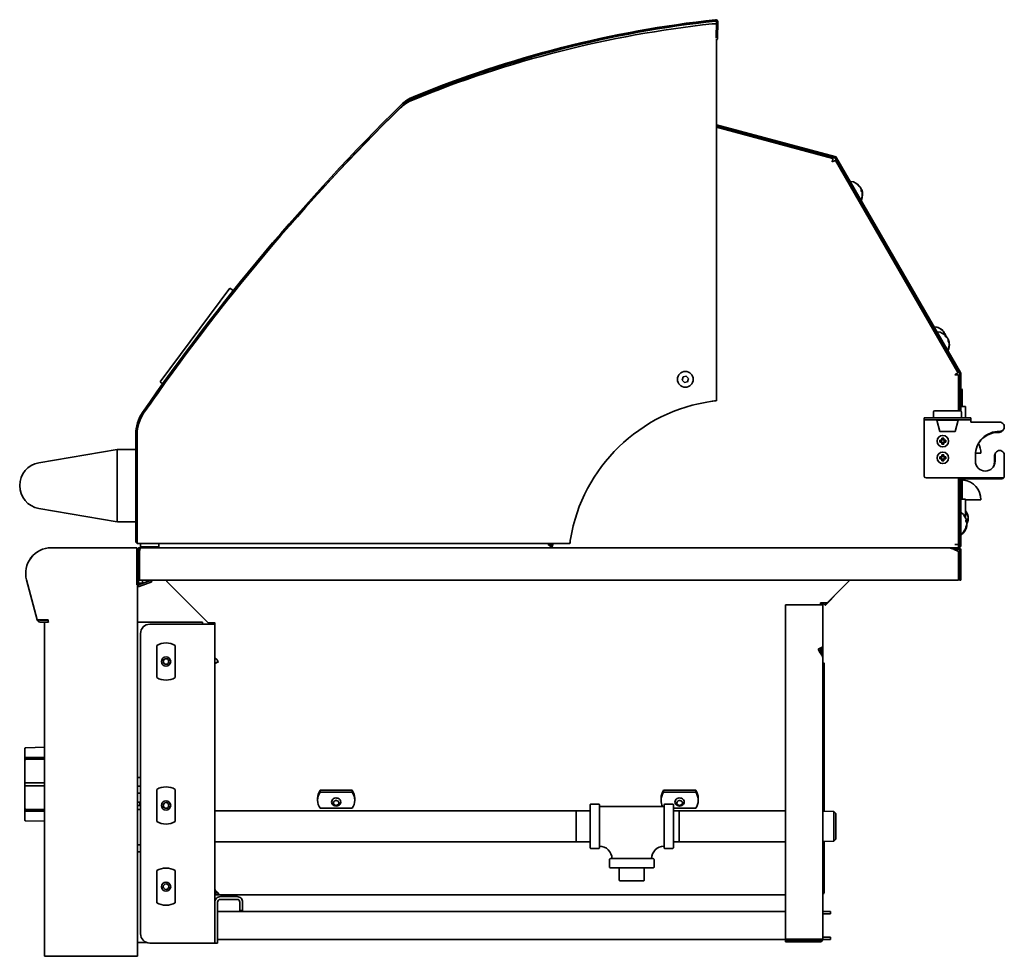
# Model space of a CAD drawing. Extents: x -1.2 to 69.4, y 1.7 to 60.2.
# Tile 3 of 3: x 42.9 to 69.4, y 1.7 to 27. Entities that reach past the tile are written whole.
import ezdxf

# ---------------------------------------------------------------- set-up
doc = ezdxf.new("R2010")
doc.units = 0
doc.header["$MEASUREMENT"] = 0

msp = doc.modelspace()

# ---------------------------------------------------------------- linework, layer by layer
at = {"color": 7, "lineweight": 35}
for p, q in [((61.634224, 26.846905), (61.516267, 26.846905)), ((61.612722, 26.920714), (61.608791, 26.956398)), ((61.629437, 26.463801), (61.634906, 26.900584)), ((61.665337, 26.463354), (61.670806, 26.900135)), ((61.670811, 26.900837), (61.670806, 26.900135)), ((61.638568, 26.416342), (61.638568, 26.284406)), ((61.638568, 26.284406), (61.638568, 16.700812)), ((61.638568, 24.12824), (64.821869, 23.275276)), ((61.638568, 24.09097), (64.81255, 23.240503)), ((64.770287, 23.22077), (61.638568, 24.059912)), ((68.136159, 17.457296), (64.839098, 23.167967)), ((64.841698, 23.218139), (68.178725, 17.438236)), ((64.872874, 23.236139), (68.209901, 17.456235)), ((65.24787, 22.514624), (65.200522, 22.54196)), ((65.505631, 22.456285), (65.500065, 22.45307)), ((65.504256, 22.45098), (65.501642, 22.453979)), ((65.505631, 22.456285), (65.504679, 22.457588)), ((65.513243, 22.443105), (65.511547, 22.442127)), ((65.51903, 22.433075), (65.519606, 22.431734)), ((65.521596, 22.428637), (65.520889, 22.429646)), ((65.522509, 22.425847), (65.521596, 22.428637)), ((65.531414, 22.411629), (65.528286, 22.409824)), ((65.53388, 22.407359), (65.529732, 22.404965)), ((65.533476, 22.407126), (65.531414, 22.411629)), ((65.534533, 22.405881), (65.53388, 22.407359)), ((65.539767, 22.397161), (65.538493, 22.396428)), ((65.455524, 22.154959), (65.455524, 22.100287)), ((48.531523, 19.725839), (46.650592, 17.203898)), ((48.533839, 19.728949), (48.531523, 19.725839)), ((48.623455, 19.662113), (48.533839, 19.728949)), ((48.645491, 19.628093), (48.644842, 19.631398)), ((67.689132, 18.619516), (67.688671, 18.619685)), ((67.689545, 18.619033), (67.689132, 18.619516)), ((67.524779, 18.516243), (67.548453, 18.529911)), ((67.524779, 18.51624), (67.548453, 18.529908)), ((67.584901, 18.466766), (67.537553, 18.494102)), ((67.768257, 18.5373), (67.744496, 18.523581)), ((67.769814, 18.534601), (67.746111, 18.520916)), ((67.76025, 18.496565), (67.755276, 18.504958)), ((67.768036, 18.537172), (67.769814, 18.534601)), ((67.768146, 18.537235), (67.769079, 18.53588)), ((67.768165, 18.537247), (67.768934, 18.536127)), ((67.768982, 18.535812), (67.769079, 18.53588)), ((67.771573, 18.531554), (67.769708, 18.534236)), ((67.786438, 18.505811), (67.780723, 18.502511)), ((67.787826, 18.502856), (67.786438, 18.505811)), ((67.788932, 18.501486), (67.788826, 18.501438)), ((67.788961, 18.501157), (67.789076, 18.501238)), ((67.789076, 18.501238), (67.789662, 18.500013)), ((67.791186, 18.497038), (67.791037, 18.497843)), ((67.842907, 18.408004), (67.83429, 18.403027)), ((67.842907, 18.408004), (67.838116, 18.414517)), ((67.846411, 18.398848), (67.840389, 18.406547)), ((67.852053, 18.392163), (67.851548, 18.391871)), ((67.854081, 18.388648), (67.852283, 18.387609)), ((67.854081, 18.388648), (67.856013, 18.383514)), ((67.855282, 18.386564), (67.854408, 18.387833)), ((67.855321, 18.385451), (67.855282, 18.386564)), ((67.869484, 18.359233), (67.867292, 18.36002)), ((67.870671, 18.359918), (67.867893, 18.358318)), ((67.87391, 18.352511), (67.870671, 18.359918)), ((67.871791, 18.357978), (67.871449, 18.358204)), ((67.874525, 18.352092), (67.871791, 18.357978)), ((67.875025, 18.352378), (67.87417, 18.351887)), ((67.792555, 18.1071), (67.792555, 18.052428)), ((60.736675, 17.337615), (60.71056, 17.251418)), ((60.71056, 17.251418), (60.772152, 17.185704)), ((60.824378, 17.358099), (60.736675, 17.337615)), ((60.885971, 17.292386), (60.824378, 17.358099)), ((60.85986, 17.206188), (60.885971, 17.292386)), ((68.076417, 17.409833), (68.077546, 17.407871)), ((68.119118, 17.431871), (68.077546, 17.407871)), ((68.115585, 17.437993), (68.119118, 17.431871)), ((68.155527, 16.426096), (68.155527, 17.384999)), ((68.185156, 17.414235), (68.185156, 16.426096)), ((68.221157, 17.414235), (68.221157, 16.419091)), ((46.721744, 17.150831), (46.650592, 17.203898)), ((46.751622, 17.12987), (46.751075, 17.130128)), ((60.772152, 17.185704), (60.85986, 17.206188)), ((68.159156, 17.197744), (68.159156, 17.042779)), ((68.159156, 17.197744), (68.18518, 17.197744)), ((68.184608, 16.9987), (68.18518, 16.99837)), ((68.231605, 17.013018), (68.221176, 17.019039)), ((68.221157, 16.968936), (68.257057, 16.968936)), ((68.257057, 16.843937), (68.257057, 16.968936)), ((68.257057, 16.843937), (68.257057, 16.545554)), ((68.346159, 16.545571), (68.221157, 16.545571)), ((68.346159, 16.239097), (68.346159, 16.545571)), ((67.232531, 16.179297), (67.232531, 16.239097)), ((67.482526, 16.239097), (67.232531, 16.239097)), ((67.232531, 16.179297), (67.482526, 16.179297)), ((67.232531, 16.179297), (67.232531, 16.119497)), ((67.482526, 16.395097), (67.482526, 16.239097)), ((67.482526, 16.239097), (68.232528, 16.239097)), ((68.232528, 16.239097), (67.482526, 16.239097)), ((67.482526, 16.179297), (68.232528, 16.179297)), ((68.201529, 16.426096), (67.513529, 16.426096)), ((67.622532, 16.169096), (67.622532, 16.179295)), ((68.092531, 16.169096), (68.092531, 16.179295)), ((68.232528, 16.395097), (68.232528, 16.239097)), ((68.482531, 16.239097), (68.232528, 16.239097)), ((68.232528, 16.179297), (68.482531, 16.179297)), ((68.482531, 16.239097), (68.482531, 16.179297)), ((68.482531, 16.179297), (68.482531, 16.119497)), ((67.232531, 14.667497), (67.232531, 16.119497)), ((67.572531, 16.169096), (68.142532, 16.169096)), ((67.653717, 15.866096), (67.572531, 16.169096)), ((68.061341, 15.866096), (68.142532, 16.169096)), ((68.482531, 16.119497), (69.263532, 16.119497)), ((45.996344, 12.905951), (45.996344, 15.790382)), ((46.032244, 12.905951), (46.032244, 15.790382)), ((46.032244, 15.790382), (46.032244, 12.972952)), ((67.653717, 15.866096), (68.061341, 15.866096)), ((67.706222, 15.690602), (67.705511, 15.656264)), ((67.761211, 15.689456), (67.706222, 15.690602)), ((67.71693, 15.67944), (67.706222, 15.690602)), ((67.71693, 15.67944), (67.716213, 15.645102)), ((67.750052, 15.678749), (67.71693, 15.67944)), ((67.749341, 15.644642), (67.750052, 15.678749)), ((67.750052, 15.678749), (67.761211, 15.689456)), ((67.7605, 15.655347), (67.761211, 15.689456)), ((43.391306, 15.02866), (45.496346, 15.38755)), ((45.496346, 15.38755), (45.496346, 15.367262)), ((45.516343, 15.387051), (45.976346, 15.387051)), ((67.649608, 15.6375), (67.648464, 15.582743)), ((67.659624, 15.593449), (67.648464, 15.582743)), ((67.648464, 15.582743), (67.684028, 15.582001)), ((67.685172, 15.636759), (67.649608, 15.6375)), ((67.660311, 15.626338), (67.649608, 15.6375)), ((67.660311, 15.626338), (67.659624, 15.593449)), ((67.659624, 15.593449), (67.695192, 15.592707)), ((67.69588, 15.625597), (67.660311, 15.626338)), ((67.703535, 15.561666), (67.702781, 15.525369)), ((67.71394, 15.536074), (67.702781, 15.525369)), ((67.702781, 15.525369), (67.75777, 15.524221)), ((67.7147, 15.572373), (67.71394, 15.536074)), ((67.71394, 15.536074), (67.747063, 15.535383)), ((67.747063, 15.535383), (67.747817, 15.571682)), ((67.747063, 15.535383), (67.75777, 15.524221)), ((67.75777, 15.524221), (67.758525, 15.56052)), ((67.768151, 15.591186), (67.798582, 15.590551)), ((67.799269, 15.623672), (67.768843, 15.624307)), ((67.778859, 15.580024), (67.809285, 15.579389)), ((67.810433, 15.634379), (67.780002, 15.635012)), ((67.798582, 15.590551), (67.799269, 15.623672)), ((67.798582, 15.590551), (67.809285, 15.579389)), ((67.799269, 15.623672), (67.810433, 15.634379)), ((67.809285, 15.579389), (67.810433, 15.634379)), ((45.496346, 15.367262), (45.496346, 13.45784)), ((45.996344, 15.367051), (45.996344, 13.45705)), ((67.655173, 15.186996), (67.655173, 15.131997)), ((67.685605, 15.186996), (67.655173, 15.186996)), ((67.666112, 15.17606), (67.655173, 15.186996)), ((67.666112, 15.142933), (67.655173, 15.131997)), ((67.655173, 15.131997), (67.685605, 15.131997)), ((67.666112, 15.17606), (67.666112, 15.142933)), ((67.696543, 15.17606), (67.666112, 15.17606)), ((67.666112, 15.142933), (67.696543, 15.142933)), ((67.70553, 15.243226), (67.70553, 15.20692)), ((67.760529, 15.243226), (67.70553, 15.243226)), ((67.716468, 15.23229), (67.70553, 15.243226)), ((67.716468, 15.23229), (67.716468, 15.195984)), ((67.749591, 15.23229), (67.716468, 15.23229)), ((67.716468, 15.123009), (67.716468, 15.088893)), ((67.749591, 15.23229), (67.760529, 15.243226)), ((67.749591, 15.195984), (67.749591, 15.23229)), ((67.749591, 15.088893), (67.749591, 15.123238)), ((67.760529, 15.20692), (67.760529, 15.243226)), ((67.805089, 15.17606), (67.769516, 15.17606)), ((67.769516, 15.143162), (67.805089, 15.143162)), ((67.816028, 15.186996), (67.780454, 15.186996)), ((67.780454, 15.132226), (67.816028, 15.132226)), ((67.805089, 15.17606), (67.816028, 15.186996)), ((67.805089, 15.143162), (67.805089, 15.17606)), ((67.805089, 15.143162), (67.816028, 15.132226)), ((67.816028, 15.132226), (67.816028, 15.186996)), ((68.608528, 15.231996), (68.608528, 15.066997)), ((68.610446, 15.281437), (68.757055, 15.281437)), ((69.121488, 15.041575), (69.121488, 15.206575)), ((69.13853, 15.066997), (69.13853, 15.231996)), ((69.388529, 15.231996), (69.388529, 14.667497)), ((67.70553, 15.112073), (67.70553, 15.077957)), ((67.716468, 15.088893), (67.70553, 15.077957)), ((67.70553, 15.077957), (67.760529, 15.077957)), ((67.716468, 15.088893), (67.749591, 15.088893)), ((67.749591, 15.088893), (67.760529, 15.077957)), ((67.760529, 15.077957), (67.760529, 15.112302)), ((69.340532, 14.619496), (67.280528, 14.619496)), ((68.155527, 12.828226), (68.155527, 14.619496)), ((68.18516, 14.594075), (68.155556, 14.594075)), ((68.185156, 14.619496), (68.185156, 12.8196)), ((68.221157, 14.619496), (68.221157, 12.8196)), ((68.257057, 14.619478), (68.257057, 14.045556)), ((69.32349, 14.594075), (68.258359, 14.594075)), ((45.496346, 13.43755), (43.391306, 13.796441)), ((68.346159, 14.045571), (68.221157, 14.045571)), ((68.346159, 13.546572), (68.346159, 14.045571)), ((68.346159, 14.031187), (68.757055, 14.031187)), ((68.18516, 13.600938), (68.155527, 13.652256)), ((68.185156, 13.780937), (68.155546, 13.780937)), ((68.185156, 13.600976), (68.185156, 13.780937)), ((68.346159, 13.545572), (68.34439, 13.545572)), ((68.346159, 13.546572), (68.346159, 13.545572)), ((68.415114, 13.557432), (68.413192, 13.557432)), ((45.496346, 13.45784), (45.496346, 13.43755)), ((45.976346, 13.437051), (45.516343, 13.437051)), ((68.379214, 13.424542), (68.366344, 13.424542)), ((68.379214, 13.404703), (68.375504, 13.404703)), ((68.379214, 13.36997), (68.376638, 13.36997)), ((68.379214, 13.347943), (68.378406, 13.347943)), ((68.415114, 13.504443), (68.396592, 13.504443)), ((68.415114, 13.521035), (68.407944, 13.521035)), ((68.18516, 13.193574), (68.155527, 13.142257)), ((45.954859, 12.737005), (43.721155, 12.737005)), ((43.721808, 12.737005), (45.945007, 12.737005)), ((46.029062, 12.737005), (45.945007, 12.737005)), ((46.032244, 12.905951), (45.996344, 12.905951)), ((46.029062, 11.737005), (46.029062, 12.737005)), ((46.032244, 12.905951), (46.032244, 12.850652)), ((46.044071, 12.850652), (46.032244, 12.850652)), ((46.052246, 12.850051), (46.659195, 12.850051)), ((46.091549, 12.694389), (46.074973, 12.730574)), ((46.837855, 12.737005), (46.104458, 12.737005)), ((46.104458, 12.697205), (46.104458, 12.737005)), ((46.121346, 12.760051), (46.121346, 12.850051)), ((46.121346, 12.760051), (46.121346, 12.850051)), ((46.121346, 12.760051), (46.621142, 12.760051)), ((46.13239, 12.736997), (46.132856, 12.737005)), ((46.132856, 12.737005), (67.847756, 12.737005)), ((46.621142, 12.760051), (46.621344, 12.760051)), ((46.621344, 12.760051), (46.621344, 12.850051)), ((46.719745, 12.850652), (46.66737, 12.850652)), ((57.687378, 12.850652), (46.719745, 12.850652)), ((57.11768, 12.850652), (57.107457, 12.812492)), ((57.15382, 12.800068), (57.107457, 12.812492)), ((57.124494, 12.837912), (57.127907, 12.850652)), ((57.124494, 12.837912), (57.170862, 12.825489)), ((57.149206, 12.754805), (57.149206, 12.763695)), ((57.149206, 12.754805), (57.166267, 12.754805)), ((57.149206, 12.754805), (57.149206, 12.737005)), ((57.15382, 12.800068), (57.161317, 12.828047)), ((57.166243, 12.789116), (57.166243, 12.750006)), ((57.166243, 12.737005), (57.166243, 12.750006)), ((57.170862, 12.825489), (57.1776, 12.850652)), ((57.221785, 12.850652), (57.22589, 12.845401)), ((65.293055, 12.737005), (68.045073, 12.737005)), ((68.045073, 12.701105), (68.045073, 12.737005)), ((68.14926, 12.737005), (68.045073, 12.737005)), ((68.155527, 12.828226), (68.059529, 12.828226)), ((68.142667, 12.828226), (68.155527, 12.828226)), ((68.155527, 12.828226), (68.155527, 12.736734)), ((68.185156, 12.8196), (68.221157, 12.8196)), ((46.033657, 12.658213), (46.033657, 12.666205)), ((46.033657, 11.769005), (46.033657, 12.658205)), ((46.073455, 11.862005), (46.073455, 12.666205)), ((46.073455, 12.586394), (46.095201, 12.586394)), ((46.073455, 12.583617), (46.095192, 12.583617)), ((46.073455, 12.567362), (46.095182, 12.567362)), ((46.095177, 12.639205), (46.095177, 11.862005)), ((46.108485, 12.697205), (46.104458, 12.697205)), ((68.019347, 12.701105), (68.045073, 12.701105)), ((68.13849, 12.692746), (68.039887, 12.692746)), ((68.14926, 12.701105), (68.045073, 12.701105)), ((68.13849, 12.701081), (68.13849, 12.692746)), ((68.152158, 12.639205), (68.152158, 11.862005)), ((68.185257, 12.665105), (68.185257, 11.862005)), ((68.221157, 12.665105), (68.221157, 11.862005)), ((46.073455, 12.245934), (46.095182, 12.245934)), ((43.057083, 11.871567), (43.345438, 10.795411)), ((43.344477, 10.799005), (43.057251, 11.870938)), ((46.033657, 11.769005), (46.029062, 11.769005)), ((46.029062, 11.737005), (46.042807, 11.737005)), ((46.073455, 11.862005), (46.033657, 11.862005)), ((46.042807, 1.737005), (46.042807, 11.737005)), ((46.073455, 11.862005), (46.073455, 11.781647)), ((46.073455, 11.781647), (46.178459, 11.781647)), ((46.073455, 11.781602), (46.073455, 11.765393)), ((46.073455, 11.765393), (46.145414, 11.765393)), ((46.073455, 11.765379), (46.073455, 11.762616)), ((46.073455, 11.762616), (46.137825, 11.762616)), ((46.410806, 11.862005), (46.075262, 11.739874)), ((46.428232, 11.817478), (46.091607, 11.694957)), ((68.152158, 11.862005), (46.095177, 11.862005)), ((46.178459, 11.862005), (46.178459, 11.781647)), ((46.178459, 11.781602), (46.178459, 11.777435)), ((46.428232, 11.817478), (46.412027, 11.862005)), ((46.833208, 11.862005), (46.833208, 11.831555)), ((47.948882, 10.715884), (46.833208, 11.831555)), ((64.618934, 11.254129), (65.22681, 11.862005)), ((65.227012, 11.861981), (64.79868, 11.433649)), ((68.221157, 11.862005), (68.185257, 11.862005)), ((64.685212, 11.310231), (64.799646, 11.424663)), ((64.798584, 11.433742), (64.799646, 11.432681)), ((63.497055, 11.197223), (63.497055, 2.196005)), ((64.425155, 11.197223), (63.497055, 11.197223)), ((64.497056, 11.197223), (64.425155, 11.197223)), ((64.442158, 11.197223), (64.442158, 11.254129)), ((64.442158, 11.254129), (64.618934, 11.254129)), ((64.48828, 11.254129), (64.482215, 11.248064)), ((64.497056, 10.024012), (64.497056, 11.197223)), ((64.53905, 11.254129), (64.5076, 11.222678)), ((64.555188, 11.254113), (64.55873, 11.25057)), ((64.562291, 11.254133), (64.55873, 11.25057)), ((64.569361, 11.254113), (64.55873, 11.25057)), ((64.559326, 11.207256), (64.567362, 11.215292)), ((64.559326, 11.199237), (64.562762, 11.1958)), ((64.594707, 11.254092), (64.564617, 11.224)), ((64.564617, 11.224), (64.570341, 11.218273)), ((64.567362, 11.215292), (64.577983, 11.225909)), ((64.570783, 11.1958), (64.685212, 11.310231)), ((64.572691, 11.236608), (64.590209, 11.254129)), ((64.577344, 11.25057), (64.572691, 11.236608)), ((64.572691, 11.236608), (64.574955, 11.234341)), ((64.577344, 11.25057), (64.580905, 11.254132)), ((64.577983, 11.225909), (64.606203, 11.254129)), ((43.635807, 10.799005), (43.344477, 10.799005)), ((43.421554, 10.784805), (43.635807, 10.784805)), ((43.421554, 10.737006), (43.643006, 10.737006)), ((43.542807, 10.737006), (43.542807, 1.737005)), ((43.556668, 10.737006), (43.640608, 10.737006)), ((43.635807, 10.739395), (43.635807, 10.799005)), ((43.642996, 10.739395), (43.635807, 10.739395)), ((43.640608, 10.737006), (43.642996, 10.737006)), ((46.042807, 10.737006), (46.092808, 10.737006)), ((46.092808, 10.737006), (47.79281, 10.737006)), ((48.054858, 10.677679), (46.375656, 10.677679)), ((47.79281, 10.737006), (47.79281, 10.677679)), ((48.125658, 10.715884), (47.948882, 10.715884)), ((48.125658, 10.677679), (48.054858, 10.677679)), ((48.076777, 10.699599), (48.060495, 10.715884)), ((48.125658, 10.677679), (48.125658, 10.715884)), ((48.125658, 10.677679), (48.125658, 2.094305)), ((46.125656, 10.427679), (46.125656, 2.344305)), ((46.562659, 9.240992), (46.562659, 10.107018)), ((47.062657, 10.107018), (47.062657, 9.240992)), ((64.37215, 10.002838), (64.425155, 10.033442)), ((64.425155, 9.911026), (64.37215, 10.002838)), ((64.442158, 9.890199), (64.442158, 10.040385)), ((64.461156, 10.024012), (64.461156, 9.865285)), ((64.461156, 10.024012), (64.497056, 10.024012)), ((64.497056, 10.024012), (64.497056, 9.774046)), ((48.187265, 9.716211), (48.125658, 9.777819)), ((48.213612, 9.679835), (48.202467, 9.667588)), ((48.202577, 9.667706), (48.213612, 9.679835)), ((64.497056, 2.196005), (64.497056, 9.774011)), ((64.539958, 9.622183), (64.539958, 5.642552)), ((43.008134, 7.324141), (43.008134, 5.414269)), ((43.008134, 5.414269), (43.008134, 7.324141)), ((43.008134, 7.324141), (43.008134, 5.414269)), ((43.008134, 5.414269), (43.008134, 7.324141)), ((43.008134, 7.324141), (43.008134, 5.414269)), ((43.008134, 5.414269), (43.008134, 7.324141)), ((43.012662, 7.339205), (43.012191, 7.339205)), ((43.03735, 7.353359), (43.540856, 7.366555)), ((43.540856, 7.366555), (43.03735, 7.353359)), ((43.03735, 7.353359), (43.540856, 7.366555)), ((43.540856, 7.366555), (43.03735, 7.353359)), ((43.03735, 7.353359), (43.540856, 7.366555)), ((43.540856, 7.366555), (43.03735, 7.353359)), ((43.540856, 7.367316), (43.542831, 7.367368)), ((43.540856, 7.367316), (43.542822, 7.367368)), ((43.540856, 7.367316), (43.542812, 7.367368)), ((43.540856, 7.367316), (43.540856, 7.366555)), ((43.540856, 7.082676), (43.012662, 7.082676)), ((43.540856, 7.102015), (43.03735, 7.092685)), ((43.03735, 7.03753), (43.540856, 7.04686)), ((43.540856, 7.102015), (43.540856, 7.04686)), ((43.012662, 6.408205), (43.03735, 6.408205)), ((43.540856, 6.408205), (43.03735, 6.408205)), ((43.540856, 6.408205), (43.540856, 6.330205)), ((46.092808, 6.550005), (46.042807, 6.550005)), ((46.125656, 6.550005), (46.092808, 6.550005)), ((43.03735, 6.330205), (43.012662, 6.330205)), ((43.03735, 6.330205), (43.540856, 6.330205)), ((46.042807, 6.316044), (46.125656, 6.316044)), ((46.042807, 6.128544), (46.125656, 6.128544)), ((46.117275, 6.12855), (46.125652, 6.122059)), ((46.562659, 5.365992), (46.562659, 6.232017)), ((47.062657, 6.232017), (47.062657, 5.365992)), ((50.961645, 6.20768), (50.961645, 6.15518)), ((50.961645, 6.20768), (51.827671, 6.20768)), ((50.961645, 6.15518), (51.827671, 6.15518)), ((51.827671, 6.20768), (51.827671, 6.15518)), ((60.211643, 6.20768), (60.211643, 6.15518)), ((60.211643, 6.20768), (61.077669, 6.20768)), ((60.211643, 6.15518), (61.077669, 6.15518)), ((61.077669, 6.20768), (61.077669, 6.15518)), ((46.125656, 5.889205), (46.042807, 5.889205)), ((46.105827, 5.869441), (46.10749, 5.869441)), ((46.105856, 5.797205), (46.105856, 5.889205)), ((46.105871, 5.871169), (46.10749, 5.869441)), ((46.105871, 5.817281), (46.10749, 5.869441)), ((50.894655, 5.991173), (50.894655, 5.938673)), ((51.894656, 5.991173), (51.894656, 5.938673)), ((58.260858, 5.837205), (58.460857, 5.837205)), ((60.144658, 5.991173), (60.144658, 5.938673)), ((60.450858, 5.837205), (60.250859, 5.837205)), ((61.144654, 5.991173), (61.144654, 5.938673)), ((43.540856, 5.655734), (43.012662, 5.655734)), ((43.540856, 5.69155), (43.03735, 5.70088)), ((43.03735, 5.645726), (43.540856, 5.636395)), ((43.540856, 5.69155), (43.540856, 5.636395)), ((46.125656, 5.797205), (46.042807, 5.797205)), ((46.125656, 5.691044), (46.042807, 5.691044)), ((48.125658, 5.657205), (57.860857, 5.657205)), ((51.827671, 5.722167), (50.961645, 5.722167)), ((57.860857, 5.657205), (57.860857, 5.237205)), ((58.235858, 5.650659), (57.860857, 5.657205)), ((58.235858, 5.812205), (58.235858, 4.662205)), ((58.485857, 4.662205), (58.485857, 5.812205)), ((58.485857, 5.772205), (60.225859, 5.772205)), ((60.225859, 5.812205), (60.225859, 4.662205)), ((60.475858, 4.662205), (60.475858, 5.812205)), ((61.077669, 5.722167), (60.475858, 5.722167)), ((60.475858, 5.652332), (60.632358, 5.657205)), ((60.632358, 5.657205), (60.632358, 5.237205)), ((60.632358, 5.657205), (63.49706, 5.657205)), ((64.795566, 5.634594), (64.497061, 5.643888)), ((64.795566, 5.634594), (64.795566, 5.237205)), ((64.850858, 5.579302), (64.795566, 5.634594)), ((64.850858, 5.237205), (64.850858, 5.579302)), ((43.012191, 5.399205), (43.012662, 5.399205)), ((43.540856, 5.371855), (43.03735, 5.385051)), ((43.540856, 5.371855), (43.540856, 5.371093)), ((43.540856, 5.371093), (43.542812, 5.371042)), ((57.860857, 5.237205), (57.860857, 4.817205)), ((60.632358, 5.237205), (60.632358, 4.817205)), ((64.795566, 5.237205), (64.795566, 4.839816)), ((64.850858, 4.895108), (64.850858, 5.237205)), ((48.125658, 4.817205), (57.860857, 4.817205)), ((58.235858, 4.823751), (57.860857, 4.817205)), ((60.475858, 4.822078), (60.632358, 4.817205)), ((60.632358, 4.817205), (63.49706, 4.817205)), ((64.795566, 4.839816), (64.497061, 4.830522)), ((64.539958, 4.831856), (64.539958, 3.490558)), ((64.850858, 4.895108), (64.795566, 4.839816)), ((46.042807, 4.738465), (46.125656, 4.738465)), ((46.092808, 4.550005), (46.042807, 4.550005)), ((46.092808, 4.550005), (46.125656, 4.550005)), ((58.260858, 4.637205), (58.460857, 4.637205)), ((60.450858, 4.637205), (60.250859, 4.637205)), ((58.755858, 4.142205), (58.755858, 4.342205)), ((59.930857, 4.367205), (58.780854, 4.367205)), ((59.955858, 4.142205), (59.955858, 4.342205)), ((46.562659, 3.178992), (46.562659, 4.045018)), ((47.062657, 4.045018), (47.062657, 3.178992)), ((58.780854, 4.117205), (59.355858, 4.117205)), ((59.019727, 3.789783), (59.019727, 4.117205)), ((59.355858, 4.117205), (59.930857, 4.117205)), ((59.691989, 3.789783), (59.691989, 4.117205)), ((59.549686, 3.772205), (59.037303, 3.772205)), ((59.674409, 3.772205), (59.549686, 3.772205)), ((48.125658, 3.501202), (48.152009, 3.501202)), ((48.125658, 3.485558), (48.164255, 3.485558)), ((64.539958, 3.485558), (64.539507, 3.485558)), ((64.539958, 3.485558), (64.539958, 3.490556)), ((48.125658, 3.435558), (48.139413, 3.435558)), ((48.125658, 3.387758), (48.222829, 3.387758)), ((48.125658, 2.094305), (48.125658, 3.194605)), ((48.200357, 2.094305), (48.200357, 3.194605)), ((48.223012, 3.435558), (48.223459, 3.435558)), ((48.223459, 3.436658), (48.223459, 3.387758)), ((63.49706, 3.387758), (48.223459, 3.387758)), ((48.275358, 3.344305), (48.725956, 3.344305)), ((48.275358, 3.269605), (48.725956, 3.269605)), ((48.800957, 3.194605), (48.800957, 2.969305)), ((48.875656, 3.194605), (48.875656, 2.969305)), ((48.200362, 2.9393), (63.49706, 2.9393)), ((48.875656, 2.969305), (48.800957, 2.969305)), ((64.711155, 2.9393), (64.497061, 2.9393)), ((64.711155, 2.8795), (64.711155, 2.9393)), ((64.711155, 2.8795), (64.497061, 2.8795)), ((48.200362, 2.1893), (64.460531, 2.1893)), ((63.497055, 2.196005), (64.425155, 2.196005)), ((63.497055, 2.160005), (64.425155, 2.160005)), ((63.497055, 2.124105), (63.497055, 2.160005)), ((64.425155, 2.124105), (63.497055, 2.124105)), ((64.425155, 2.196005), (64.497056, 2.196005)), ((64.461156, 2.195194), (64.461156, 2.196006)), ((64.711155, 2.1893), (64.496748, 2.1893)), ((64.497061, 2.2491), (64.711155, 2.2491)), ((64.711155, 2.1893), (64.711155, 2.2491)), ((46.042807, 2.112005), (46.092808, 2.112005)), ((46.283262, 2.112005), (46.092808, 2.112005)), ((46.375656, 2.094305), (48.054858, 2.094305)), ((48.054858, 2.094305), (48.125658, 2.094305)), ((48.200357, 2.094305), (48.125658, 2.094305)), ((43.542807, 1.737005), (43.640608, 1.737005)), ((45.945007, 1.737005), (43.640608, 1.737005)), ((46.042807, 1.737005), (45.945007, 1.737005))]:
    msp.add_line(p, q, dxfattribs=at)
for points in [[(64.770287, 23.22077), (64.770335, 23.220748), (64.770431, 23.220662), (64.770508, 23.22052), (64.770623, 23.220066), (64.770421, 23.215558), (64.769537, 23.209349), (64.766529, 23.192956), (64.762184, 23.171733), (64.75237, 23.126182)], [(64.75237, 23.126182), (64.794326, 23.147703), (64.813867, 23.157464), (64.829597, 23.164884), (64.835301, 23.167234), (64.838415, 23.168119), (64.838915, 23.168095), (64.839059, 23.16802), (64.839098, 23.167967)], [(65.444269, 22.507101), (65.458509, 22.499003), (65.47185, 22.489869), (65.481077, 22.482463), (65.489637, 22.474596), (65.500479, 22.462838), (65.505631, 22.456285)], [(65.459119, 22.481382), (65.473354, 22.473286), (65.486695, 22.464153), (65.498859, 22.454168), (65.509985, 22.443204), (65.520481, 22.430567)], [(65.53784, 22.345028), (65.537186, 22.362736), (65.535158, 22.380205), (65.531799, 22.397108), (65.527055, 22.413628), (65.520481, 22.430567)], [(65.551244, 22.321821), (65.550604, 22.339228), (65.548648, 22.356404), (65.5454, 22.373054), (65.540834, 22.389274), (65.534533, 22.405881)], [(67.739902, 18.530952), (67.75481, 18.535701), (67.764941, 18.537545), (67.768257, 18.5373)], [(67.769814, 18.534601), (67.769266, 18.533171), (67.767171, 18.5299), (67.761855, 18.523903), (67.750475, 18.513501)], [(67.759837, 18.496416), (67.77475, 18.501164), (67.784885, 18.503011), (67.788196, 18.502764)], [(67.761269, 18.496924), (67.767469, 18.508737), (67.771054, 18.519265), (67.771852, 18.524037), (67.771573, 18.531554)], [(67.786438, 18.505811), (67.780502, 18.509609), (67.775225, 18.511598), (67.769189, 18.513013)], [(67.78775, 18.44808), (67.800807, 18.442018), (67.812952, 18.434972), (67.823861, 18.427129), (67.833776, 18.418296), (67.842907, 18.408004)], [(67.80433, 18.419352), (67.817392, 18.413288), (67.829537, 18.406242), (67.837851, 18.40042), (67.845488, 18.394148), (67.855042, 18.38462), (67.859492, 18.379274)], [(67.881705, 18.28534), (67.880129, 18.304643), (67.877159, 18.32373), (67.872843, 18.342289), (67.867134, 18.360488), (67.859492, 18.379274)], [(68.136159, 17.457296), (68.136255, 17.456983), (68.136082, 17.456151), (68.135438, 17.455057), (68.132901, 17.452199), (68.128047, 17.447825), (68.114638, 17.437278), (68.09726, 17.424582), (68.059529, 17.39802)], [(68.059529, 17.39802), (68.106632, 17.393769), (68.128417, 17.391386), (68.145752, 17.388772), (68.15186, 17.387296), (68.154355, 17.386293), (68.155104, 17.385779), (68.155479, 17.38526), (68.155527, 17.384999)], [(68.070539, 17.397067), (68.075562, 17.402619), (68.077047, 17.40484), (68.077719, 17.406623), (68.077734, 17.407333), (68.077546, 17.407871)], [(68.076556, 17.396541), (68.103047, 17.416006), (68.113283, 17.424369), (68.118219, 17.429389), (68.119166, 17.431088), (68.119204, 17.431648), (68.119118, 17.431871)], [(61.638568, 16.700812), (61.638558, 16.700755), (61.638462, 16.700636), (61.638275, 16.70051), (61.637621, 16.700235), (61.630465, 16.698666), (61.618172, 16.696728), (61.584271, 16.692009), (61.539557, 16.685664), (61.516267, 16.682038)], [(68.387384, 13.494596), (68.39566, 13.503337), (68.402657, 13.512388), (68.410423, 13.526087), (68.413937, 13.535771), (68.415114, 13.540838)], [(68.351484, 13.479834), (68.359759, 13.469379), (68.366757, 13.458566), (68.372284, 13.447697), (68.376455, 13.436498), (68.379214, 13.424542)], [(68.351484, 13.445101), (68.359759, 13.434645), (68.366757, 13.423832), (68.371044, 13.415667), (68.374523, 13.407453), (68.378032, 13.395883), (68.379214, 13.389808)], [(68.387384, 13.458199), (68.39566, 13.466941), (68.402657, 13.475992), (68.408184, 13.48508), (68.412355, 13.494454), (68.415114, 13.504443)], [(46.132856, 12.737005), (46.130131, 12.736542), (46.127512, 12.735208), (46.122691, 12.730385), (46.11949, 12.72542), (46.116554, 12.719603), (46.113007, 12.71092), (46.106928, 12.691799), (46.102506, 12.674468), (46.095177, 12.639205)], [(57.228725, 12.828226), (57.226788, 12.811317), (57.223564, 12.795284), (57.220709, 12.785975), (57.217052, 12.777431), (57.212894, 12.770466), (57.207964, 12.764532), (57.202985, 12.760234), (57.197458, 12.756797), (57.190989, 12.753995), (57.184049, 12.75201), (57.175355, 12.750583), (57.166243, 12.750006)], [(57.228725, 12.828226), (57.225476, 12.815994), (57.222944, 12.810606), (57.219777, 12.805868), (57.216182, 12.802001), (57.212034, 12.79875), (57.202259, 12.79397), (57.191311, 12.791167), (57.1792, 12.789659), (57.166243, 12.789116)], [(57.208848, 12.81998), (57.202494, 12.836162), (57.198746, 12.843061), (57.193161, 12.850651)], [(57.692227, 12.883867), (57.690583, 12.865182), (57.689454, 12.856704), (57.68844, 12.852217), (57.687931, 12.851072), (57.687671, 12.850767), (57.687469, 12.850664), (57.687373, 12.850652)], [(57.703752, 12.972952), (57.701128, 12.962852), (57.699657, 12.95513), (57.697211, 12.9382), (57.693208, 12.896717), (57.692227, 12.883868)], [(68.152158, 12.639205), (68.098606, 12.665887), (68.071606, 12.678696), (68.03079, 12.696528), (67.999969, 12.708356), (67.968952, 12.718489), (67.938881, 12.726386), (67.908666, 12.732211), (67.878288, 12.73579), (67.847756, 12.737005)], [(46.095177, 12.639205), (46.099037, 12.670816), (46.103487, 12.697169)], [(68.039887, 12.692746), (68.077532, 12.675941), (68.102479, 12.664002), (68.152158, 12.639205)], [(64.489136, 10.065338), (64.483917, 10.06126), (64.477885, 10.057386), (64.468956, 10.05249), (64.449223, 10.043367), (64.425155, 10.033442)], [(64.425155, 9.911026), (64.444489, 9.887275), (64.453928, 9.87511), (64.467206, 9.856548), (64.47604, 9.842471), (64.483585, 9.828264), (64.490832, 9.810489), (64.495475, 9.792355), (64.496676, 9.783197), (64.497056, 9.774011)], [(48.125658, 9.622183), (48.125764, 9.622693), (48.126605, 9.623728), (48.128249, 9.624808), (48.133684, 9.627204), (48.143546, 9.630773)], [(48.143546, 9.630773), (48.130964, 9.626104), (48.127244, 9.624204), (48.126153, 9.623292), (48.125836, 9.622846), (48.125658, 9.622183)], [(48.143546, 9.630773), (48.163889, 9.639414), (48.180263, 9.648896), (48.192735, 9.658267), (48.202577, 9.667706)], [(48.202577, 9.667706), (48.189774, 9.655827), (48.173742, 9.644797), (48.157118, 9.636197), (48.143546, 9.630773)], [(48.143546, 9.630773), (48.168287, 9.639958), (48.182263, 9.645836), (48.203865, 9.656231), (48.223459, 9.66731)], [(48.223459, 9.66731), (48.21118, 9.68305), (48.187265, 9.716211)], [(64.522071, 9.630773), (64.534648, 9.626104), (64.538372, 9.624204), (64.539463, 9.623292), (64.539781, 9.622846), (64.539958, 9.622183)], [(64.539958, 9.622183), (64.539853, 9.622693), (64.539012, 9.623728), (64.537368, 9.624808), (64.531932, 9.627204), (64.522071, 9.630773)], [(43.012662, 5.710888), (43.015843, 5.707894), (43.01964, 5.705387), (43.028536, 5.701988), (43.03735, 5.70088)], [(48.223459, 3.436658), (48.21056, 3.445006), (48.198055, 3.454067), (48.182219, 3.467272), (48.16759, 3.481822), (48.154489, 3.49774), (48.144579, 3.512815), (48.13651, 3.528735), (48.130532, 3.545381), (48.12686, 3.562585), (48.125658, 3.579071)], [(64.539958, 3.490558), (64.539507, 3.485583), (64.53818, 3.480688), (64.535854, 3.47562), (64.532668, 3.470794), (64.527367, 3.464926), (64.520989, 3.459605), (64.513458, 3.454687), (64.505216, 3.450412), (64.497085, 3.447)]]:
    msp.add_lwpolyline(points, dxfattribs=at)
for centre, radius in [((60.798268, 17.271902), 0.213), ((67.73253, 15.608996), 0.156), ((67.73253, 15.158997), 0.156), ((46.812658, 9.674005), 0.125), ((46.812658, 9.674005), 0.075), ((46.812658, 5.799005), 0.125), ((46.812658, 5.799005), 0.075), ((46.812658, 3.612005), 0.125), ((46.812658, 3.612005), 0.075)]:
    msp.add_circle(centre, radius, dxfattribs=at)
for centre, radius, start, end in [((64.80548, -2.972234), 30, 96.294589, 112.24976), ((64.895577, -2.899124), 30.0359, 96.282376, 112.342719), ((64.895577, -2.899124), 30, 96.282376, 112.342719), ((61.614909, 26.900837), 0.0559, 0, 96.282376), ((61.614909, 26.900837), 0.02, 360, 96.282376), ((61.609439, 26.464053), 0.0559, 280.282376, 359.282379), ((92.975373, -15.899748), 56.8484, 134.477723, 145.403307), ((53.824785, 23.868488), 1, 112.24976, 134.515398), ((53.871349, 23.923744), 1.0359, 112.342719, 134.477723), ((53.871349, 23.923744), 1, 112.342719, 134.477723), ((92.975373, -15.899748), 56.8125, 134.477723, 145.403307), ((92.954986, -15.929285), 56.8125, 134.515398, 145.366452), ((64.800127, 23.194138), 0.048, 30.000001, 74.999999), ((64.800127, 23.194138), 0.084, 30.000001, 74.999999), ((65.251133, 22.594977), 0.007, 84.114688, 210.000003), ((65.214921, 22.243669), 0.360169, 36.437072, 84.114702), ((65.24551, 22.375815), 0.238206, 29.954884, 33.445357), ((65.214685, 22.358033), 0.273793, 26.777268, 29.958214), ((65.364663, 22.32071), 0.190937, 36.051292, 44.227244), ((65.291935, 22.288941), 0.26971, 34.861446, 38.115556), ((65.484393, 22.371394), 0.061885, 40.554433, 48.082817), ((65.204396, 22.2619), 0.360169, 335.885297, 23.562954), ((65.364731, 22.229501), 0.208117, 26.334192, 33.717249), ((65.291056, 22.280591), 0.274674, 20.620198, 25.112835), ((65.479092, 22.375892), 0.064299, 8.673349, 19.317715), ((65.211143, 22.250212), 0.360169, 335.885297, 20.665817), ((65.526738, 22.117608), 0.007, 209.999989, 335.88531), ((65.533491, 22.10592), 0.007, 210.000003, 335.885297), ((67.510381, 18.681839), 0.007, 84.114702, 210.000003), ((67.510381, 18.681839), 0.007, 84.114688, 210.000003), ((67.510381, 18.681839), 0.007, 84.114702, 210.000003), ((67.474173, 18.330532), 0.360169, 53.355867, 84.114702), ((67.474173, 18.330532), 0.360169, 45.700587, 84.114702), ((67.474173, 18.330532), 0.360169, 53.31021, 84.114702), ((67.47845, 18.336823), 0.352412, 34.674046, 53.380821), ((67.486577, 18.343179), 0.342451, 45.708449, 53.226606), ((67.495136, 18.351354), 0.330618, 34.691562, 45.780921), ((67.588165, 18.547117), 0.007, 84.114709, 210.000003), ((67.551952, 18.19581), 0.360169, 37.389907, 84.114702), ((67.351228, 18.283541), 0.460735, 27.518412, 32.479148), ((67.534136, 18.28302), 0.302595, 29.970139, 33.057836), ((67.477153, 18.354785), 0.344459, 15.782264, 25.442455), ((67.479075, 18.352237), 0.34406, 16.046338, 25.446426), ((67.494281, 18.357349), 0.328342, 15.824319, 25.334109), ((67.505421, 18.266451), 0.335746, 27.090919, 29.971799), ((67.664987, 18.254414), 0.231896, 35.37022, 40.950802), ((67.589179, 18.21161), 0.31891, 34.482941, 37.788394), ((67.541427, 18.21404), 0.360169, 335.885297, 22.610173), ((67.636935, 18.255377), 0.256141, 2.373197, 22.287845), ((67.861804, 18.351412), 0.013256, 353.447154, 4.182276), ((67.563058, 18.204975), 0.345053, 8.024438, 25.290628), ((67.863774, 18.069749), 0.007, 210.000003, 335.885295), ((67.870527, 18.058058), 0.007, 209.999989, 335.885312), ((67.548175, 18.20235), 0.360169, 335.885295, 8.107534), ((67.762341, 18.203401), 0.144773, 25.614273, 34.468256), ((68.137159, 17.414235), 0.048, 360, 30.000001), ((68.137159, 17.414235), 0.084, 0, 30.000001), ((68.210055, 17.042779), 0.0509, 180.000005, 239.999997), ((68.206158, 16.968936), 0.0509, 0, 60.000002), ((62.141267, 12.225652), 4.5, 97.983558, 170.4408), ((47.032245, 15.790382), 1.0359, 145.403307, 180.000005), ((47.032245, 15.790382), 1, 145.366452, 180.000005), ((47.032245, 15.790382), 1, 145.403307, 179.999995), ((67.513529, 16.395097), 0.031, 90.000003, 179.999995), ((68.201529, 16.395097), 0.031, 0, 90.000003), ((69.24649, 15.969075), 0.125, 269.999997, 333.134366), ((69.263532, 15.994496), 0.125, 269.999997, 90.000003), ((67.685624, 15.656645), 0.019887, 268.707651, 358.904003), ((67.780387, 15.654899), 0.019887, 178.707651, 268.904005), ((69.246259, 15.231996), 0.637734, 88.448566, 179.999995), ((69.229227, 15.206575), 0.637734, 88.448566, 144.729564), ((45.516343, 15.367051), 0.02, 90.000003, 180.000005), ((45.976346, 15.367051), 0.02, 0, 90.000003), ((67.683653, 15.562115), 0.019887, 358.707654, 88.904003), ((67.694813, 15.572821), 0.019887, 358.707378, 88.90373), ((67.696327, 15.645483), 0.019887, 268.707377, 358.903727), ((67.767704, 15.571301), 0.019887, 88.707376, 178.903732), ((67.769228, 15.644192), 0.019887, 178.707378, 268.903725), ((67.778407, 15.560139), 0.019887, 88.707656, 178.904006), ((68.221157, 15.281437), 0.5359, 0, 29.143871), ((67.685638, 15.206886), 0.019887, 269.901964, 0.098312), ((67.685638, 15.112106), 0.019887, 359.901963, 90.098309), ((67.696572, 15.19595), 0.019887, 269.901691, 0.098037), ((67.696572, 15.123042), 0.019887, 359.901687, 90.098036), ((67.769482, 15.19595), 0.019887, 179.901691, 270.098038), ((67.769482, 15.123273), 0.019887, 89.901689, 180.098036), ((67.780416, 15.206886), 0.019887, 179.901964, 270.098311), ((67.780416, 15.112337), 0.019887, 89.901962, 180.098309), ((69.24649, 15.206575), 0.125, 139.074044, 180.000005), ((69.263532, 15.231996), 0.125, 0, 180.000005), ((43.496344, 14.412551), 0.625, 99.675375, 260.324625), ((68.873531, 15.066997), 0.265, 180.000005, 360), ((68.85649, 15.041575), 0.265, 329.413843, 360), ((67.280528, 14.667497), 0.048, 180.000005, 269.999997), ((68.299897, 14.604545), 0.04284, 179.999995, 262.180401), ((69.32349, 14.642074), 0.048, 269.999997, 344.690268), ((69.340532, 14.667497), 0.048, 269.999997, 360), ((68.221157, 14.031187), 0.5359, 0, 82.180406), ((68.228154, 13.672865), 0.007, 54.114704, 180.000005), ((68.021144, 13.38673), 0.360169, 8.117845, 54.114704), ((68.057044, 13.520412), 0.360169, 9.387536, 36.608018), ((68.117291, 13.513762), 0.299081, 5.194946, 25.446006), ((68.307981, 13.650686), 0.079832, 353.953028, 5.883166), ((68.113783, 13.529197), 0.302765, 9.49863, 25.358226), ((68.353603, 13.509411), 0.062601, 10.70097, 20.111229), ((68.140427, 13.533972), 0.275689, 4.881567, 9.433763), ((45.516343, 13.45705), 0.02, 180.000005, 269.999997), ((45.976346, 13.45705), 0.02, 269.999997, 360), ((68.021144, 13.407781), 0.360169, 305.885296, 351.882259), ((68.021144, 13.38233), 0.360169, 305.885296, 343.425559), ((68.105166, 13.416136), 0.275346, 333.440089, 354.512392), ((68.102503, 13.397204), 0.278147, 333.51852, 351.67288), ((68.041175, 13.384936), 0.339245, 336.156375, 355.21147), ((68.237824, 13.282978), 0.114091, 355.066963, 5.042597), ((67.986739, 13.462868), 0.365175, 357.21109, 359.977064), ((68.03611, 13.377916), 0.344564, 336.245167, 343.419139), ((68.017549, 13.462863), 0.334365, 359.975927, 2.909357), ((68.046683, 13.375225), 0.333656, 343.343995, 355.309814), ((68.129066, 13.382327), 0.251151, 5.111699, 9.676684), ((68.13477, 13.391697), 0.245406, 351.853669, 354.920489), ((68.134766, 13.402813), 0.245415, 5.07956, 8.14642), ((68.296783, 13.417559), 0.08343, 345.915817, 351.136178), ((68.057044, 13.541462), 0.360168, 332.958506, 350.612481), ((68.360836, 13.350043), 0.019517, 19.693005, 28.280419), ((67.990377, 13.476061), 0.397436, 0.017558, 2.6728), ((68.017376, 13.476065), 0.370436, 357.235461, 0.018247), ((68.140427, 13.527902), 0.275685, 350.566179, 355.118457), ((68.144353, 13.544058), 0.271737, 351.61719, 355.139727), ((68.228154, 13.121648), 0.007, 179.999995, 305.885296), ((68.228154, 13.096196), 0.007, 184.837162, 305.885282), ((68.330025, 13.243333), 0.02189, 348.885867, 11.74572), ((43.721155, 12.049505), 0.6875, 90.000003, 195.000006), ((43.721808, 12.049005), 0.688, 90.000003, 195.000006), ((46.052246, 12.905951), 0.0559, 179.999995, 269.999997), ((46.104458, 12.666205), 0.0708, 90.000003, 180.000005), ((57.120712, 13.188708), 0.425965, 273.83534, 276.13318), ((57.075546, 12.721178), 0.165902, 36.545231, 51.302961), ((57.149206, 12.801305), 0.0625, 1.375231, 17.385862), ((57.173654, 12.802907), 0.038034, 353.107357, 359.845094), ((57.166243, 12.826727), 0.0625, 1.375231, 17.385864), ((68.14926, 12.665105), 0.0719, 360, 90.000003), ((68.137159, 12.8196), 0.048, 292.504515, 360), ((68.137159, 12.8196), 0.084, 282.633409, 360), ((45.954859, 12.658205), 0.0788, 0, 19.664733), ((46.104458, 12.666205), 0.031, 90.000003, 179.999995), ((68.14926, 12.665105), 0.036, 360, 90.000003), ((46.064655, 11.769005), 0.031, 180.000005, 290), ((46.064655, 11.769005), 0.0788, 253.903557, 290), ((64.795633, 11.428672), 0.00567, 314.999999, 45.000001), ((64.533057, 11.197223), 0.0719, 135, 180.000005), ((64.533057, 11.197223), 0.036, 135, 180.000005), ((64.563334, 11.203246), 0.00567, 135, 225), ((64.566775, 11.199809), 0.00567, 225, 314.999999), ((64.570985, 11.248866), 0.006582, 15.000859, 52.894112), ((43.421554, 10.815805), 0.0788, 195.000006, 269.999997), ((43.421554, 10.815805), 0.031, 212.815571, 269.999997), ((43.642996, 10.7382), 0.001195, 269.999997, 90.000003), ((46.375656, 10.427679), 0.25, 90.000003, 180.000005), ((48.054858, 10.677679), 0.031, 0, 45.000001), ((48.054858, 10.677679), 0.0708, 0, 32.657023), ((46.812658, 9.674005), 0.5, 60.000002, 120.000003), ((63.995674, 9.529709), 0.573841, 35.78861, 38.917199), ((64.248696, 10.50963), 0.507559, 292.405579, 294.596062), ((64.245663, 10.023836), 0.215495, 0.046669, 6.453202), ((64.245663, 10.023836), 0.215495, 0.046669, 6.453201), ((64.3802, 10.022898), 0.116883, 0.546061, 21.285658), ((49.205394, 10.424712), 1.240368, 214.833482, 216.921156), ((64.57953, 9.794315), 0.173341, 241.537909, 250.641008), ((64.579535, 9.79433), 0.173357, 241.548442, 250.640612), ((64.718407, 10.198261), 0.600484, 248.369253, 250.915582), ((46.812658, 9.674005), 0.5, 239.999997, 299.999998), ((43.038133, 7.324142), 0.03, 149.861003, 180.001607), ((43.038133, 7.324142), 0.03, 149.861003, 180.001607), ((43.038133, 7.324142), 0.03, 149.861003, 180.001607), ((43.038138, 7.323375), 0.029995, 91.509939, 148.146735), ((43.038138, 7.323375), 0.029995, 91.509939, 148.146735), ((43.038138, 7.323375), 0.029995, 91.509939, 148.146735), ((43.038138, 7.323375), 0.029995, 91.509672, 148.146953), ((43.038138, 7.323375), 0.029995, 91.509672, 148.146953), ((43.038138, 7.323375), 0.029995, 91.509672, 148.146953), ((43.811564, 7.055098), 0.799381, 178.022952, 181.976939), ((44.623942, 6.369202), 1.611754, 178.61334, 181.386414), ((46.812658, 5.799005), 0.5, 60.000002, 120.000003), ((58.260858, 5.812205), 0.025, 90.000003, 180.000005), ((58.460857, 5.812205), 0.025, 0, 90.000003), ((60.250859, 5.812205), 0.025, 90.000003, 179.999995), ((60.450858, 5.812205), 0.025, 0, 90.000003), ((43.811564, 5.683312), 0.799381, 178.023061, 181.977048), ((43.038133, 5.414268), 0.03, 179.998393, 210.138997), ((43.038133, 5.414268), 0.03, 179.998393, 210.138997), ((43.038133, 5.414268), 0.03, 179.998393, 210.138997), ((43.038138, 5.415035), 0.029995, 211.853047, 268.490328), ((43.038138, 5.415035), 0.029995, 211.853047, 268.490328), ((46.812658, 5.799005), 0.5, 239.999997, 299.999998), ((58.260858, 4.662205), 0.025, 179.999995, 269.999997), ((58.460857, 4.662205), 0.025, 269.999997, 360), ((58.485857, 4.367205), 0.335, 360, 90.000003), ((60.225859, 4.367205), 0.335, 90.000003, 180.000005), ((60.250859, 4.662205), 0.025, 179.999995, 269.999997), ((60.450858, 4.662205), 0.025, 269.999997, 360), ((58.780854, 4.342205), 0.025, 90.000003, 180.000005), ((59.930857, 4.342205), 0.025, 360, 90.000003), ((46.812658, 3.612005), 0.5, 60.000002, 120.000003), ((58.780854, 4.142205), 0.025, 179.999995, 269.999997), ((59.930857, 4.142205), 0.025, 269.999997, 0), ((59.037303, 3.789783), 0.017578, 180.000005, 269.999997), ((59.674409, 3.789783), 0.017578, 269.999997, 0), ((48.223459, 3.485558), 0.0978, 180.411432, 269.999997), ((48.360826, 3.664757), 0.266244, 225.64854, 238.942205), ((48.223459, 3.485558), 0.05, 192.904872, 269.999997), ((64.442158, 3.485558), 0.0978, 304.152391, 0), ((48.275358, 3.194605), 0.1497, 90.000003, 180.000005), ((48.275358, 3.194605), 0.075, 90.000003, 180.000005), ((48.725956, 3.194605), 0.1497, 0, 90.000003), ((48.725956, 3.194605), 0.075, 0, 90.000003), ((46.812658, 3.612005), 0.5, 239.999997, 299.999998), ((43.828807, 2.579546), 0.286, 179.793829, 179.999995), ((46.375656, 2.344305), 0.25, 180.000005, 269.999997), ((64.425155, 2.196005), 0.036, 269.999997, 360), ((64.425155, 2.196005), 0.0719, 269.999997, 360)]:
    msp.add_arc(centre, radius, start, end, dxfattribs=at)
for centre, major_axis, ratio, start_param, end_param in [((43.038114, 7.071482), (0.029979, 0.000023), 0.707465, 1.595900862, 2.58457296), ((43.038152, 7.016286), (0.030023, -0.000024), 0.707887, 1.598150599, 2.585664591), ((51.394658, 5.991173), (0.499998, 0), 0.866025, 2.617993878, 3.141592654), ((51.394658, 5.938673), (0.499998, 0), 0.866025, 2.617993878, 3.141592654), ((51.394658, 5.991173), (0.499998, 0), 0.866025, 0, 0.523598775), ((51.394658, 5.938673), (0.499998, 0), 0.866025, 0, 0.523598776), ((60.644656, 5.991173), (0.499998, 0), 0.866025, 2.617993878, 3.141592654), ((60.644656, 5.938673), (0.499998, 0), 0.866025, 2.617993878, 3.141592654), ((60.644656, 5.991173), (0.499998, 0), 0.866025, 0, 0.523598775), ((60.644656, 5.938673), (0.499998, 0), 0.866025, 0, 0.523598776), ((51.394658, 5.938673), (0.499998, 0), 0.866025, 3.141592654, 3.665191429), ((51.394658, 5.891789), (0.125002, 0), 0.866025, 1.167041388, 3.141652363), ((51.394658, 5.891789), (0.125002, 0), 0.866025, 3.141652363, 6.283245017), ((51.394658, 5.866789), (-0.075001, 0), 0.866025, 4.308634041, 10.591819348), ((51.394658, 5.891789), (0.125002, 0), 0.866025, 0.00005971, 1.167041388), ((51.394658, 5.938673), (0.499998, 0), 0.866025, 5.759586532, 6.283185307), ((60.644656, 5.938673), (0.499998, 0), 0.866025, 3.141592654, 3.536182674), ((60.644656, 5.891789), (0.125002, 0), 0.866025, 1.167041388, 3.141652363), ((60.644656, 5.891789), (0.125002, 0), 0.866025, 3.141652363, 6.283245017), ((60.644656, 5.866789), (-0.075001, 0), 0.866025, 4.308634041, 10.591819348), ((60.644656, 5.891789), (0.125002, 0), 0.866025, 0.00005971, 1.167041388), ((60.644656, 5.938673), (0.499998, 0), 0.866025, 5.759586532, 6.283185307), ((43.038119, 5.666929), (0.029979, -0.00002), 0.707465, 3.698563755, 4.687206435)]:
    msp.add_ellipse(centre, major_axis=major_axis, ratio=ratio, start_param=start_param, end_param=end_param, dxfattribs=at)

doc.saveas('drawing.dxf')
